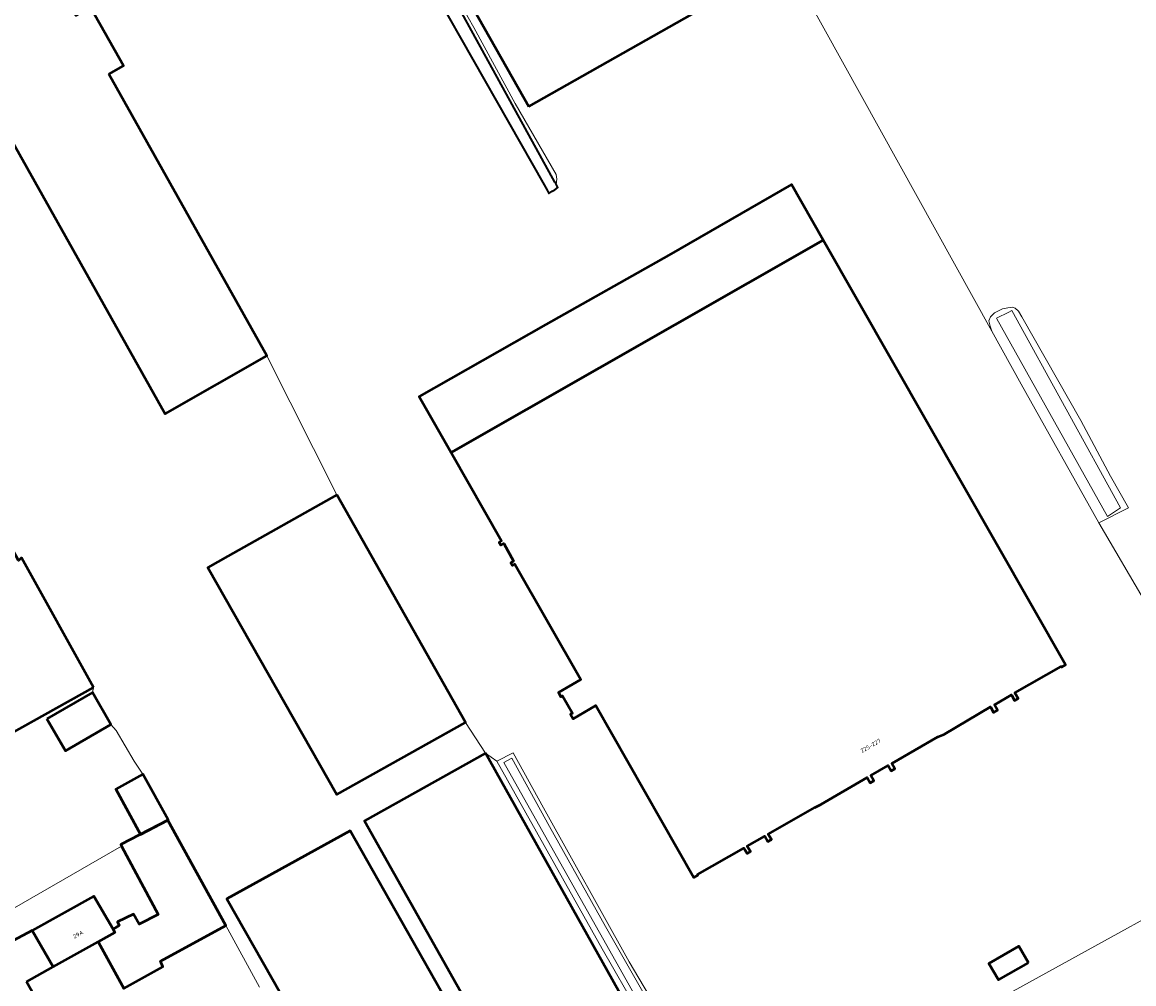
# Model space of a CAD drawing. Header units: metres. Extents: x 113441 to 115918, y 474822 to 477887.
# Tile 111 of 145: x 114172 to 114344, y 476934 to 477083. Entities that reach past the tile are written whole.
import ezdxf
from ezdxf.enums import TextEntityAlignment as Align

# ---------------------------------------------------------------- set-up
doc = ezdxf.new("R2010")
doc.units = ezdxf.units.M
for name, color, linetype, lineweight in [('B-WE-GK-BESCHOEIING-G', 252, 'GK-BESCHOEIING', 35), ('B-WE-OG-BEBOUWING-GV', 7, 'Continuous', 50), ('B-WE-OG-BEBOUWING-T18', 7, 'Continuous', 50), ('B-WE-OG-BEBOUWING_LUIFEL-GV', 7, 'Continuous', 50), ('B-WE-OG-BEBOUWING_OVERBOUWING-GV', 7, 'Continuous', 50), ('B-WE-OG-TERREIN_ERF-GV', 252, 'Continuous', 18), ('B-WE-OG-WATER-GV', 252, 'Continuous', 18), ('B-WE-OG-WATER_SLOOT-GV', 252, 'Continuous', 18), ('B-WE-VH-VERHARDING_GESLOTEN-GV', 252, 'Continuous', 18)]:
    doc.layers.add(name, color=color, linetype=linetype, lineweight=lineweight)
doc.styles.add('NLCS-ISO-ANNOTATIEF-T18', font='NLCS-ISO.ttf', dxfattribs={"height": 1.8})
doc.linetypes.add('GK-BESCHOEIING', pattern='A,30,-5,[1,NLCS.SHX,S=1,R=0,X=0,Y=0],-5', length=40)

msp = doc.modelspace()

# ---------------------------------------------------------------- linework, layer by layer
at = {"layer": 'B-WE-GK-BESCHOEIING-G', "ltscale": 0.5, "flags": 128}
for points in [[(114254.405, 477057.883), (114223.348, 477114.35)], [(114236.181, 477086.599), (114252.708, 477057.466)], [(114254.567, 477057.587), (114254.405, 477057.883)], [(114252.708, 477057.466), (114253.181, 477056.632)], [(114253.181, 477056.632), (114253.472, 477056.12), (114253.983, 477056.466)], [(114253.983, 477056.466), (114254.354, 477056.718)], [(114254.354, 477056.718), (114254.858, 477057.059), (114254.582, 477057.561)], [(114254.582, 477057.561), (114254.567, 477057.587)]]:
    msp.add_lwpolyline(points, dxfattribs=at)
at = {"layer": 'B-WE-OG-BEBOUWING-GV'}
for points in [[(114250.336, 477069.614), (114290.252, 477092.177), (114269.434, 477129.008), (114252.969, 477119.698), (114229.521, 477106.439)], [(114185.329, 477074.6), (114187.596, 477075.873), (114182.511, 477084.925), (114180.244, 477083.652), (114175.409, 477092.26), (114159.5, 477083.63), (114171.524, 477062.209), (114194.07, 477022.04), (114209.82, 477031)], [(114295.918, 477048.908), (114238.339, 477016.041), (114246.149, 477002.359), (114245.756, 477002.135), (114246.013, 477001.683), (114246.465, 477001.941), (114248.007, 476999.239), (114247.555, 476998.982), (114247.813, 476998.53), (114248.207, 476998.755), (114258.393, 476980.909), (114254.928, 476978.875), (114255.304, 476978.233), (114255.572, 476978.39), (114257.107, 476975.699), (114256.823, 476975.533), (114257.229, 476974.837), (114260.702, 476976.864), (114275.889, 476950.259), (114276.536, 476950.629), (114276.48, 476950.728), (114283.639, 476954.826), (114284.129, 476954), (114284.651, 476954.309), (114284.166, 476955.127), (114286.876, 476956.678), (114287.37, 476955.849), (114287.912, 476956.171), (114287.424, 476956.992), (114294.597, 476961.098), (114295.562, 476961.547), (114302.711, 476965.742), (114303.191, 476964.903), (114303.746, 476965.223), (114303.266, 476966.06), (114305.955, 476967.599), (114306.437, 476966.758), (114307.004, 476967.082), (114306.522, 476967.924), (114313.682, 476972.022), (114314.666, 476972.473), (114321.79, 476976.663), (114322.277, 476975.812), (114322.893, 476976.161), (114322.405, 476977.015), (114325.038, 476978.522), (114325.528, 476977.667), (114326.074, 476977.979), (114325.584, 476978.835), (114332.735, 476982.915), (114332.799, 476982.802), (114333.442, 476983.17)], [(114220.659, 477009.503), (114203.746, 477000), (114200.661, 476998.268), (114220.621, 476963.128), (114240.559, 476974.243)], [(114182.95, 476979.68), (114171.81, 476999.72), (114171.39, 476999.34), (114171.016, 477000), (114166.363, 477008.216), (114163, 477006.31), (114152.98, 477000.63), (114159.45, 476989.11), (114158.41, 476988.42), (114162.9, 476980.37), (114158.12, 476977.9), (114159.96, 476974.56), (114163.227, 476968.63), (114167.95, 476971.33)], [(114175.774, 476974.82), (114178.64, 476969.87), (114185.67, 476973.94), (114182.804, 476978.89)], [(114243.64, 476969.51), (114224.93, 476959.05), (114246.27, 476921.13), (114264.97, 476931.42)], [(114194.472, 476959.162), (114187.198, 476955.353), (114187.31, 476955.142), (114192.964, 476944.518), (114190.056, 476943.022), (114189.146, 476944.602), (114186.666, 476943.42), (114186.953, 476942.816), (114186, 476942.289), (114186.293, 476941.782), (114183.698, 476940.33), (114187.649, 476933.07), (114193.702, 476936.465), (114193.329, 476937.329), (114203.463, 476942.834)], [(114245.21, 476873.82), (114264, 476884.48), (114253.54, 476903.13), (114250.57, 476901.49), (114237.26, 476924.94), (114240.23, 476926.52), (114222.68, 476957.51), (114203.6, 476946.96)], [(114186, 476942.289), (114183.04, 476947.4), (114173.483, 476942.076), (114176.746, 476936.441), (114183.698, 476940.33), (114186.293, 476941.782)], [(114172.599, 476934.121), (114176.746, 476936.441), (114173.483, 476942.076), (114164.537, 476937.312), (114165.044, 476936.323), (114161.427, 476934.467), (114162.139, 476933.223), (114160.869, 476932.593), (114163.019, 476928.769), (114165.023, 476925.204), (114166.173, 476925.834), (114166.864, 476924.733), (114170.473, 476926.693), (114170.93, 476925.826), (114175.786, 476928.453)], [(114327.676, 476937.076), (114326.18, 476939.639), (114321.579, 476936.976), (114323.075, 476934.413)]]:
    msp.add_lwpolyline(points, close=True, dxfattribs=at)
at = {"layer": 'B-WE-OG-BEBOUWING_LUIFEL-GV'}
msp.add_lwpolyline([(114238.339, 477016.041), (114295.918, 477048.908), (114291.008, 477057.51), (114272.048, 477046.606), (114252.962, 477035.845), (114233.397, 477024.698)], close=True, dxfattribs=at)
at = {"layer": 'B-WE-OG-BEBOUWING_OVERBOUWING-GV'}
msp.add_lwpolyline([(114190.227, 476956.939), (114194.472, 476959.162), (114194.551, 476959.204), (114190.596, 476966.262), (114186.426, 476963.94)], close=True, dxfattribs=at)
at = {"layer": 'B-WE-OG-TERREIN_ERF-GV'}
for points in [[(114290.252, 477092.177), (114322.001, 477034.84), (114321.754, 477035.615), (114321.541, 477036.422), (114321.79, 477037.017), (114322.407, 477037.636), (114323.694, 477038.304), (114324.499, 477038.45), (114325.236, 477038.532), (114325.634, 477038.388), (114326.157, 477037.94), (114326.668, 477037.058), (114335.776, 477021.022), (114340.397, 477012.384), (114343.173, 477007.48), (114338.6, 477005.135), (114345.974, 476992.546)], [(114272.935, 476919.636), (114261.7, 476939.243), (114245.383, 476968.264), (114243.64, 476969.51), (114240.559, 476974.243), (114220.621, 476963.128), (114200.661, 476998.268), (114203.746, 477000), (114220.659, 477009.503), (114209.82, 477031), (114194.07, 477022.04), (114171.524, 477062.209)], [(114171.81, 476999.72), (114182.95, 476979.68), (114182.804, 476978.89), (114185.67, 476973.94), (114186.5, 476973.04), (114189.283, 476968.249), (114190.596, 476966.262), (114194.551, 476959.204), (114194.472, 476959.162), (114203.463, 476942.834), (114208.686, 476933.282)], [(114150.371, 476933.886), (114187.31, 476955.142), (114187.198, 476955.353), (114194.472, 476959.162), (114194.551, 476959.204), (114190.596, 476966.262), (114189.283, 476968.249), (114186.5, 476973.04), (114185.67, 476973.94), (114178.64, 476969.87), (114175.774, 476974.82), (114182.804, 476978.89), (114182.95, 476979.68), (114167.95, 476971.33)], [(114164.537, 476937.312), (114173.483, 476942.076), (114183.04, 476947.4), (114186, 476942.289), (114186.953, 476942.816), (114186.666, 476943.42), (114189.146, 476944.602), (114190.056, 476943.022), (114192.964, 476944.518), (114187.31, 476955.142), (114150.371, 476933.886)], [(114382.256, 476929.036), (114367.639, 476955.147), (114367.264, 476955.778), (114320.275, 476929.904)], [(114208.686, 476933.282), (114203.463, 476942.834), (114193.329, 476937.329), (114193.702, 476936.465), (114187.649, 476933.07), (114183.698, 476940.33), (114176.746, 476936.441), (114172.599, 476934.121), (114175.786, 476928.453)]]:
    msp.add_lwpolyline(points, dxfattribs=at)
for points in [[(114243.64, 476969.51), (114264.97, 476931.42), (114246.27, 476921.13), (114224.93, 476959.05)], [(114222.68, 476957.51), (114240.23, 476926.52), (114237.26, 476924.94), (114250.57, 476901.49), (114253.54, 476903.13), (114264, 476884.48), (114245.21, 476873.82), (114203.6, 476946.96)]]:
    msp.add_lwpolyline(points, close=True, dxfattribs=at)
at = {"layer": 'B-WE-OG-WATER-GV'}
for points in [[(114254.582, 477057.561), (114254.567, 477057.587), (114254.405, 477057.883), (114223.348, 477114.35), (114220.26, 477119.964), (114218.384, 477118.957), (114221.435, 477113.682), (114221.702, 477113.221), (114221.772, 477113.093), (114236.038, 477086.863), (114236.181, 477086.599), (114252.708, 477057.466), (114253.181, 477056.632), (114253.472, 477056.12), (114253.983, 477056.466), (114254.354, 477056.718), (114254.858, 477057.059)], [(114324.653, 477037.766), (114322.732, 477036.824), (114322.77, 477036.755), (114339.904, 477006.14), (114341.777, 477007.387), (114341.923, 477007.485), (114325.139, 477038.004)], [(114306.43, 476864.804), (114293.059, 476888.868), (114280.71, 476910.278), (114271.697, 476926.074), (114262.228, 476942.7), (114253.548, 476958.146), (114247.746, 476968.739), (114246.5, 476968.088), (114252.764, 476956.869), (114266.797, 476931.934), (114277.254, 476913.917), (114289.077, 476893.271), (114297.692, 476877.964), (114305.237, 476864.054), (114305.627, 476863.333), (114306.269, 476863.697), (114306.875, 476864.041)]]:
    msp.add_lwpolyline(points, close=True, dxfattribs=at)
at = {"layer": 'B-WE-OG-WATER_SLOOT-GV'}
for points in [[(114254.582, 477057.561), (114254.691, 477058.356), (114254.576, 477059.094), (114248.245, 477070.081), (114241.867, 477081.838), (114229.564, 477103.535), (114228.578, 477105.888), (114225.473, 477113.295), (114224.852, 477113.813), (114223.998, 477114.403), (114223.348, 477114.35), (114254.405, 477057.883), (114254.567, 477057.587)], [(114338.6, 477005.135), (114343.173, 477007.48), (114340.397, 477012.384), (114335.776, 477021.022), (114326.668, 477037.058), (114326.157, 477037.94), (114325.634, 477038.388), (114325.236, 477038.532), (114324.499, 477038.45), (114323.694, 477038.304), (114322.407, 477037.636), (114321.79, 477037.017), (114321.541, 477036.422), (114321.754, 477035.615), (114322.001, 477034.84), (114326.533, 477026.605)], [(114341.923, 477007.485), (114341.777, 477007.387), (114339.904, 477006.14), (114322.77, 477036.755), (114322.732, 477036.824), (114324.653, 477037.766), (114325.139, 477038.004)]]:
    msp.add_lwpolyline(points, close=True, dxfattribs=at)
for points in [[(114276.673, 476918.993), (114265.88, 476937.224), (114252.638, 476961.046), (114247.942, 476969.563), (114245.383, 476968.264), (114261.7, 476939.243), (114272.935, 476919.636)], [(114266.797, 476931.934), (114252.764, 476956.869), (114246.5, 476968.088), (114247.746, 476968.739), (114253.548, 476958.146), (114262.228, 476942.7), (114271.697, 476926.074)]]:
    msp.add_lwpolyline(points, dxfattribs=at)
at = {"layer": 'B-WE-VH-VERHARDING_GESLOTEN-GV'}
for points in [[(114182.511, 477084.925), (114187.596, 477075.873), (114185.329, 477074.6), (114209.82, 477031), (114220.659, 477009.503), (114240.559, 476974.243), (114243.64, 476969.51), (114245.383, 476968.264), (114247.942, 476969.563), (114252.638, 476961.046), (114265.88, 476937.224), (114276.673, 476918.993), (114283.532, 476906.75), (114312.462, 476923.55), (114320.275, 476929.904), (114367.264, 476955.778), (114352.656, 476980.311), (114345.974, 476992.546), (114338.6, 477005.135), (114326.533, 477026.605), (114322.001, 477034.84), (114290.252, 477092.177), (114250.336, 477069.614), (114229.521, 477106.439)], [(114229.564, 477103.535), (114241.867, 477081.838), (114248.245, 477070.081), (114254.576, 477059.094), (114254.691, 477058.356), (114254.582, 477057.561), (114254.858, 477057.059), (114254.354, 477056.718), (114253.983, 477056.466), (114253.472, 477056.12), (114253.181, 477056.632), (114252.708, 477057.466), (114236.181, 477086.599)]]:
    msp.add_lwpolyline(points, dxfattribs=at)
for points in [[(114295.918, 477048.908), (114333.442, 476983.17), (114332.799, 476982.802), (114332.735, 476982.915), (114325.584, 476978.835), (114326.074, 476977.979), (114325.528, 476977.667), (114325.038, 476978.522), (114322.405, 476977.015), (114322.893, 476976.161), (114322.277, 476975.812), (114321.79, 476976.663), (114314.666, 476972.473), (114313.682, 476972.022), (114306.522, 476967.924), (114307.004, 476967.082), (114306.437, 476966.758), (114305.955, 476967.599), (114303.266, 476966.06), (114303.746, 476965.223), (114303.191, 476964.903), (114302.711, 476965.742), (114295.562, 476961.547), (114294.597, 476961.098), (114287.424, 476956.992), (114287.912, 476956.171), (114287.37, 476955.849), (114286.876, 476956.678), (114284.166, 476955.127), (114284.651, 476954.309), (114284.129, 476954), (114283.639, 476954.826), (114276.48, 476950.728), (114276.536, 476950.629), (114275.889, 476950.259), (114260.702, 476976.864), (114257.229, 476974.837), (114256.823, 476975.533), (114257.107, 476975.699), (114255.572, 476978.39), (114255.304, 476978.233), (114254.928, 476978.875), (114258.393, 476980.909), (114248.207, 476998.755), (114247.813, 476998.53), (114247.555, 476998.982), (114248.007, 476999.239), (114246.465, 477001.941), (114246.013, 477001.683), (114245.756, 477002.135), (114246.149, 477002.359), (114238.339, 477016.041)], [(114326.18, 476939.639), (114327.676, 476937.076), (114323.075, 476934.413), (114321.579, 476936.976)]]:
    msp.add_lwpolyline(points, close=True, dxfattribs=at)

# ---------------------------------------------------------------- texts
at = {"layer": 'B-WE-OG-BEBOUWING-T18', "style": 'NLCS-ISO-ANNOTATIEF-T18'}
for s, rotation, p in [('225-227', 29.8, (114303.266, 476970.669)), ('29A', 29.1, (114180.59, 476941.456))]:
    msp.add_text(s, height=0.64, rotation=rotation, dxfattribs=at).set_placement(p, align=Align.MIDDLE)

doc.saveas('drawing.dxf')
